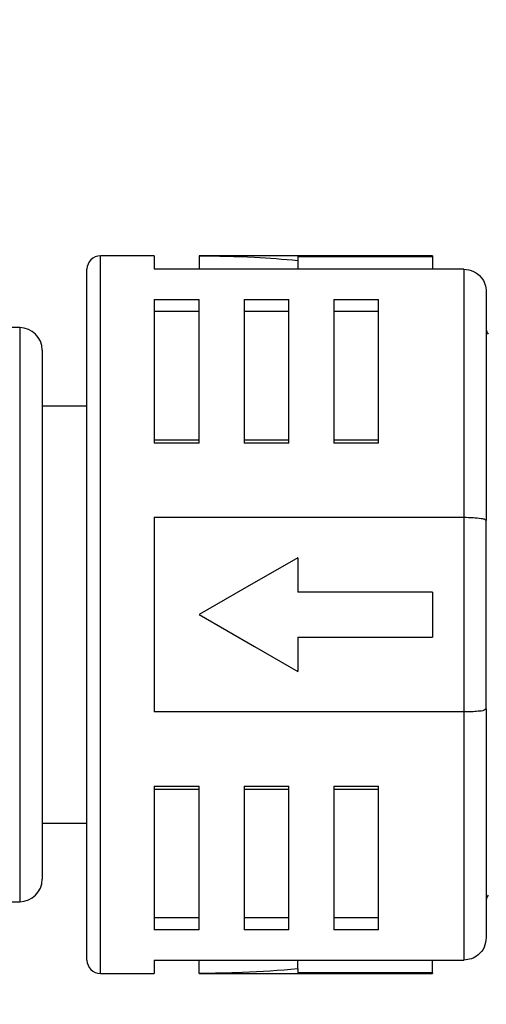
# Model space of a CAD drawing. Header units: millimetres. Extents: x 6 to 273, y 6 to 210.
# Tile 5 of 15: x 90 to 100, y 82 to 104. Entities that reach past the tile are written whole.
import ezdxf

# ---------------------------------------------------------------- set-up
doc = ezdxf.new("R2010")
doc.units = ezdxf.units.MM
doc.linetypes.add('SLD-Solid', pattern=[0])
doc.layers.add('DIMENSIONS', color=140, linetype='SLD-Solid', lineweight=25)
doc.layers.add('TEXT', color=140, linetype='SLD-Solid', lineweight=25)
doc.styles.add('SLDTEXTSTYLE0', font='TXT', dxfattribs={"width": 0.7})
doc.dimstyles.new('SLDDIMSTYLE1', dxfattribs={"dimtxt": 2.158008, "dimasz": 3.302, "dimexe": 0, "dimexo": 0.0625, "dimgap": 0.539502, "dimtad": 0, "dimtih": 1, "dimtoh": 1, "dimdec": 1, "dimrnd": 1e-09, "dimzin": 4, "dimdsep": 46, "dimtxsty": 'SLDTEXTSTYLE0', "dimsah": 1, "dimcen": 0.09, "dimadec": 0, "dimazin": 1, "dimtfac": 1, "dimtdec": 1, "dimtofl": 0, "dimtmove": 0, "dimatfit": 3, "dimfxl": 0, "dimfrac": 2, "dimtolj": 1, "dimtzin": 12, "dimarcsym": 0})
doc.dimstyles.new('SLDDIMSTYLE2', dxfattribs={"dimtxt": 0.18, "dimasz": 3.302, "dimexe": 0, "dimexo": 0.0625, "dimgap": 0, "dimtad": 0, "dimtih": 1, "dimtoh": 1, "dimdec": 0, "dimrnd": 1e-09, "dimzin": 0, "dimdsep": 46, "dimtxsty": 'Standard', "dimsah": 1, "dimcen": 0.09, "dimadec": 0, "dimazin": 0, "dimtfac": 3.302, "dimtdec": 0, "dimtofl": 0, "dimtmove": 0, "dimatfit": 3, "dimfxl": 0, "dimfrac": 2, "dimtolj": 1, "dimtzin": 0, "dimarcsym": 0})

# ---------------------------------------------------------------- blocks, each defined once
blk = doc.blocks.new('_D_1')
at = {"layer": 'DIMENSIONS'}
for p, q in [((60.443, 96.928), (60.443, 126.223)), ((110.443, 97.219), (110.443, 126.223)), ((60.443, 123.048), (76.434, 123.048)), ((79.358, 123.048), (78.634, 123.048)), ((78.634, 123.048), (78.634, 119.619)), ((85.771, 123.048), (86.496, 123.048)), ((86.496, 123.048), (86.496, 119.619)), ((110.443, 123.048), (88.696, 123.048)), ((78.634, 119.619), (79.358, 119.619)), ((86.496, 119.619), (85.771, 119.619))]:
    blk.add_line(p, q, dxfattribs=at)
for points in [[(60.443, 123.048), (63.745, 122.54), (63.745, 123.556)], [(110.443, 123.048), (107.141, 123.556), (107.141, 122.54)]]:
    blk.add_solid(points, dxfattribs=at)
at = {"layer": 'DIMENSIONS', "char_height": 2.1167, "attachment_point": 1, "style": 'SLDTEXTSTYLE0'}
for s, insert in [('50.0', (79.358, 126.26)), ('1.97', (79.358, 122.347))]:
    blk.add_mtext(s, dxfattribs=dict(at, insert=insert))

msp = doc.modelspace()

# ---------------------------------------------------------------- linework, layer by layer
for p, q in [((92.943, 99.082), (91.743, 99.082)), ((91.743, 83.082), (91.743, 99.082)), ((92.943, 99.082), (92.943, 98.782)), ((99.143, 99.082), (93.943, 99.082)), ((93.943, 99.082), (93.943, 98.782)), ((96.143, 99.066), (99.143, 99.066)), ((96.143, 99.066), (96.143, 98.981)), ((99.143, 99.082), (99.143, 99.066)), ((99.143, 99.066), (99.143, 98.782)), ((91.443, 91.082), (91.443, 98.782)), ((99.843, 98.782), (92.943, 98.782)), ((96.143, 98.981), (96.143, 98.782)), ((99.843, 98.782), (99.843, 93.252)), ((100.343, 98.282), (100.343, 93.182)), ((92.943, 98.108), (93.943, 98.108)), ((92.943, 98.108), (92.943, 94.908)), ((93.943, 94.908), (93.943, 98.108)), ((94.943, 98.108), (95.943, 98.108)), ((94.943, 98.108), (94.943, 94.908)), ((95.943, 94.908), (95.943, 98.108)), ((96.943, 98.108), (97.943, 98.108)), ((96.943, 98.108), (96.943, 94.908)), ((97.943, 94.908), (97.943, 98.108)), ((93.943, 97.837), (92.943, 97.837)), ((95.943, 97.837), (94.943, 97.837)), ((97.943, 97.837), (96.943, 97.837)), ((89.943, 97.482), (89.543, 97.482)), ((89.943, 97.482), (89.943, 91.082)), ((90.443, 96.982), (90.443, 85.182)), ((91.443, 95.732), (90.443, 95.732)), ((92.943, 94.982), (93.943, 94.982)), ((93.943, 94.908), (92.943, 94.908)), ((94.943, 94.982), (95.943, 94.982)), ((95.943, 94.908), (94.943, 94.908)), ((96.943, 94.982), (97.943, 94.982)), ((97.943, 94.908), (96.943, 94.908)), ((92.943, 93.252), (99.843, 93.252)), ((92.943, 93.252), (92.943, 88.912)), ((99.843, 93.252), (99.843, 88.912)), ((100.343, 88.982), (100.343, 93.182)), ((96.143, 92.352), (96.143, 91.582)), ((99.143, 91.582), (96.143, 91.582)), ((99.143, 91.582), (99.143, 90.582)), ((89.943, 91.082), (89.943, 84.682)), ((91.443, 83.382), (91.443, 91.082)), ((96.143, 90.582), (99.143, 90.582)), ((96.143, 90.582), (96.143, 89.812)), ((99.843, 88.912), (92.943, 88.912)), ((99.843, 88.912), (99.843, 83.382)), ((100.343, 88.982), (100.343, 83.882)), ((92.943, 87.256), (93.943, 87.256)), ((92.943, 87.256), (92.943, 84.056)), ((93.943, 87.182), (92.943, 87.182)), ((93.943, 84.056), (93.943, 87.256)), ((94.943, 87.256), (95.943, 87.256)), ((94.943, 87.256), (94.943, 84.056)), ((95.943, 87.182), (94.943, 87.182)), ((95.943, 84.056), (95.943, 87.256)), ((96.943, 87.256), (97.943, 87.256)), ((96.943, 87.256), (96.943, 84.056)), ((97.943, 87.182), (96.943, 87.182)), ((97.943, 84.056), (97.943, 87.256)), ((90.443, 86.432), (91.443, 86.432)), ((89.543, 84.682), (89.943, 84.682)), ((92.943, 84.327), (93.943, 84.327)), ((94.943, 84.327), (95.943, 84.327)), ((96.943, 84.327), (97.943, 84.327)), ((93.943, 84.056), (92.943, 84.056)), ((95.943, 84.056), (94.943, 84.056)), ((97.943, 84.056), (96.943, 84.056)), ((92.943, 83.382), (99.843, 83.382)), ((92.943, 83.382), (92.943, 83.082)), ((93.943, 83.082), (93.943, 83.382)), ((96.143, 83.183), (96.143, 83.382)), ((99.143, 83.098), (99.143, 83.382)), ((91.743, 83.082), (92.943, 83.082)), ((93.943, 83.082), (99.143, 83.082)), ((96.143, 83.183), (96.143, 83.098)), ((99.143, 83.098), (96.143, 83.098)), ((99.143, 83.098), (99.143, 83.082))]:
    msp.add_line(p, q)
at = {"flags": 128}
for points in [[(96.143, 92.352), (94.912, 91.641), (93.943, 91.082)], [(93.943, 91.082), (95.176, 90.37), (96.143, 89.812)]]:
    msp.add_lwpolyline(points, dxfattribs=at)
for centre, radius, start, end in [((91.743, 98.782), 0.3, 90.0001, 180.0001), ((89.943, 96.982), 0.5, 0, 90), ((100.493, 97.444), 0.15, 180, 225.0001), ((89.943, 85.182), 0.5, 270, 360), ((100.493, 84.72), 0.15, 134.9999, 180), ((91.743, 83.382), 0.3, 179.9999, 269.9999)]:
    msp.add_arc(centre, radius, start, end)
for points, knots in [([(93.943, 99.082), (94.354, 99.077), (95.089, 99.067), (95.821, 99.007), (96.143, 98.981)], [0, 0, 0, 0, 0.559839, 1, 1, 1, 1]), ([(99.843, 98.782), (99.916, 98.773), (100.062, 98.754), (100.227, 98.621), (100.325, 98.456), (100.337, 98.34), (100.343, 98.282)], [0, 0, 0, 0, 0.2783635, 0.5575802, 0.7785895, 1, 1, 1, 1]), ([(99.843, 93.252), (99.914, 93.252), (100.043, 93.251), (100.197, 93.23), (100.302, 93.22), (100.333, 93.191), (100.343, 93.182)], [0, 0, 0, 0, 0.414073, 0.752666, 0.925029, 1, 1, 1, 1]), ([(100.343, 88.982), (100.327, 88.971), (100.274, 88.933), (100.155, 88.929), (100.006, 88.913), (99.899, 88.912), (99.843, 88.912)], [0, 0, 0, 0, 0.11105, 0.377795, 0.670249, 1, 1, 1, 1]), ([(100.343, 83.882), (100.333, 83.808), (100.314, 83.661), (100.18, 83.497), (100.015, 83.399), (99.9, 83.388), (99.843, 83.382)], [0, 0, 0, 0, 0.280898, 0.560879, 0.78065, 1, 1, 1, 1]), ([(96.143, 83.183), (95.733, 83.151), (95.001, 83.093), (94.266, 83.085), (93.943, 83.082)], [0, 0, 0, 0, 0.560098, 1, 1, 1, 1])]:
    msp.add_open_spline(points, degree=3, knots=knots)

# ---------------------------------------------------------------- dimensions: what is measured, and where the dimension line sits
at = {"layer": 'DIMENSIONS'}
dim = msp.add_linear_dim(base=(60.443, 123.048), p1=(110.443, 95.949), p2=(60.443, 95.658), dimstyle='SLDDIMSTYLE1', dxfattribs=at)
dim.commit()
dim.dimension.update_dxf_attribs({"geometry": '_D_1', "text_midpoint": (82.565, 123.048), "dimtype": 160})

# ---------------------------------------------------------------- leaders
at = {"layer": 'TEXT'}
msp.add_leader([(107.525, 87.61), (99.767, 62.497), (93.417, 62.497)], dimstyle='SLDDIMSTYLE2', dxfattribs=at)

doc.saveas('drawing.dxf')
